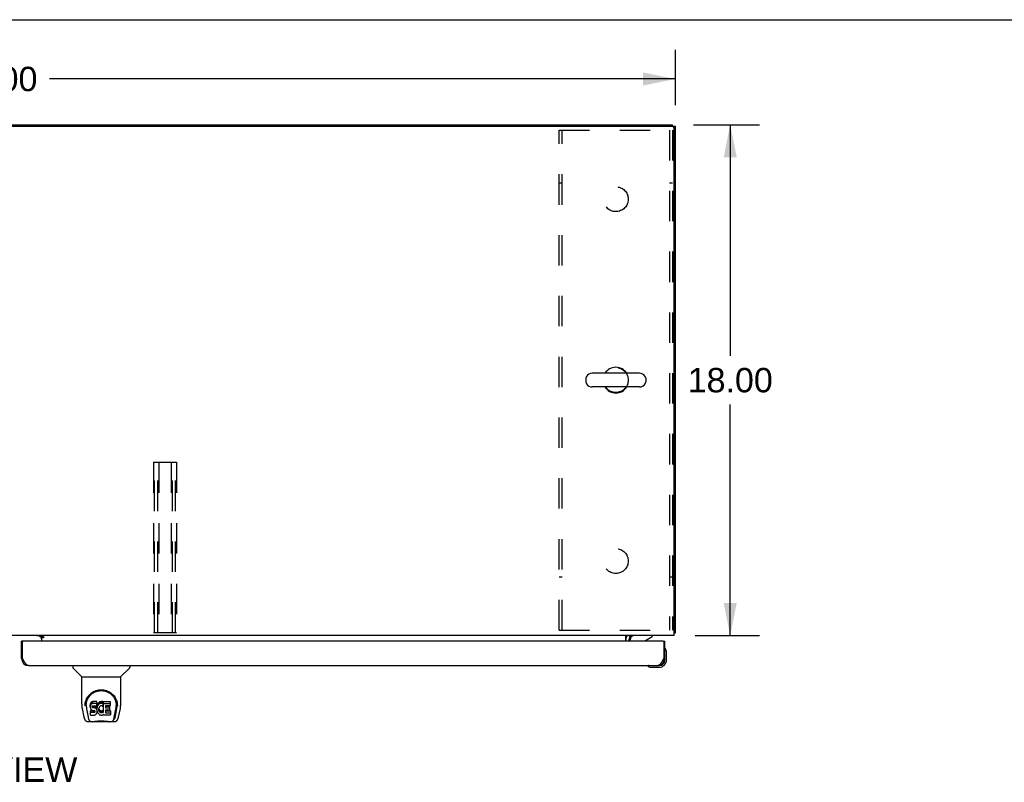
# Model space of a CAD drawing. Header units: inches. Extents: x 0 to 195, y 0 to 126.
# Tile 14 of 18: x 63 to 97, y 99 to 126. Entities that reach past the tile are written whole.
import ezdxf

# ---------------------------------------------------------------- set-up
doc = ezdxf.new("R2010")
doc.units = ezdxf.units.IN
doc.header["$LTSCALE"] = 10.71
doc.header["$MEASUREMENT"] = 0
doc.linetypes.add('HIDDEN', pattern=[0.2, 0.1, -0.1])
doc.layers.get('0').update_dxf_attribs({"linetype": 'CONTINUOUS'})
for name, color, linetype in [('02___PRT_ALL_AXES', 7, 'CONTINUOUS'), ('DEFAULT_2', 8, 'HIDDEN'), ('DIMENSIONS', 7, 'CONTINUOUS')]:
    doc.layers.add(name, color=color, linetype=linetype)
doc.styles.get("Standard").update_dxf_attribs({"font": 'arial.ttf'})
doc.dimstyles.new('DIMSTYLE_1', dxfattribs={"dimtxt": 0.859091, "dimasz": 1.145455, "dimexe": 0.09, "dimexo": 0.07, "dimgap": 0.0375, "dimtad": 0, "dimtih": 1, "dimtoh": 1, "dimzin": 4, "dimdsep": 46, "dimtxsty": 'Standard', "dimblk": '_FILLED', "dimblk1": '_FILLED', "dimblk2": '_FILLED', "dimcen": 0.09, "dimazin": 1, "dimtfac": 1, "dimtdec": 3, "dimtofl": 0, "dimtmove": 0, "dimatfit": 3, "dimldrblk": '_FILLED', "dimfxl": 0, "dimtolj": 1, "dimtzin": 4, "dimarcsym": 0})

# ---------------------------------------------------------------- blocks, each defined once
blk = doc.blocks.new('_FILLED')
at = {"color": 0, "linetype": 'ByBlock'}
blk.add_solid([(0, 0), (-1, 0.2), (-1, -0.2)], dxfattribs=at)
blk = doc.blocks.new('*D1')
at = {"layer": 'DIMENSIONS', "color": 2, "linetype": 'Continuous'}
for p, q in [((37.769, 122.873), (37.769, 124.942)), ((85.769, 122.987), (85.769, 124.942)), ((37.769, 123.911), (59.838, 123.911)), ((85.769, 123.911), (63.699, 123.911))]:
    blk.add_line(p, q, dxfattribs=at)
at = {"layer": 'DIMENSIONS', "color": 2, "linetype": 'Continuous', "xscale": 1.1454545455, "yscale": 1.1454545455, "zscale": 1.1454545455, "rotation": 180}
blk.add_blockref('_FILLED', (37.769, 123.911), dxfattribs=at)
at = {"layer": 'DIMENSIONS', "color": 2, "linetype": 'Continuous', "xscale": 1.1454545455, "yscale": 1.1454545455, "zscale": 1.1454545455}
blk.add_blockref('_FILLED', (85.769, 123.911), dxfattribs=at)
at = {"layer": 'DIMENSIONS', "color": 2, "linetype": 'Continuous', "insert": (61.769, 124.341), "char_height": 0.8591, "width": 3.00203, "attachment_point": 2, "line_spacing_factor": 0.9}
blk.add_mtext('48.00', dxfattribs=at)
blk = doc.blocks.new('*D10')
at = {"layer": 'DIMENSIONS', "color": 2, "linetype": 'Continuous'}
for p, q in [((86.404, 122.3), (88.73, 122.3)), ((87.699, 122.3), (87.699, 114.159)), ((87.699, 104.3), (87.699, 112.441)), ((86.459, 104.3), (88.73, 104.3))]:
    blk.add_line(p, q, dxfattribs=at)
at = {"layer": 'DIMENSIONS', "color": 2, "linetype": 'Continuous', "xscale": 1.1454545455, "yscale": 1.1454545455, "zscale": 1.1454545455}
for p, rotation in [((87.699, 122.3), 90), ((87.699, 104.3), 270)]:
    blk.add_blockref('_FILLED', p, dxfattribs=dict(at, rotation=rotation))
at = {"layer": 'DIMENSIONS', "color": 2, "linetype": 'Continuous', "insert": (87.699, 113.729), "char_height": 0.8591, "width": 3.00203, "attachment_point": 2, "line_spacing_factor": 0.9}
blk.add_mtext('18.00', dxfattribs=at)

msp = doc.modelspace()

# ---------------------------------------------------------------- linework, layer by layer
at = {"color": 7, "linetype": 'Continuous'}
for p, q in [((0, 126), (194.727, 126)), ((37.873, 122.3), (85.665, 122.3)), ((85.665, 122.247), (85.665, 122.3)), ((85.665, 122.248), (85.769, 122.248)), ((84.496, 113.541), (82.833, 113.541)), ((82.611, 113.364), (82.611, 113.236)), ((84.719, 113.364), (84.719, 113.236)), ((84.496, 113.058), (82.833, 113.058)), ((63.344, 104.289), (63.408, 104.225)), ((63.483, 104.265), (63.415, 104.265)), ((63.415, 104.22), (63.415, 104.265)), ((84.128, 104.299), (84.162, 104.264)), ((84.165, 104.26), (84.165, 104.26)), ((84.714, 104.123), (84.952, 104.261)), ((84.952, 104.3), (84.952, 104.261)), ((85.717, 104.404), (85.769, 104.404)), ((62.768, 104.096), (62.706, 104.096)), ((84.165, 104.096), (84.165, 104.143)), ((85.332, 104.096), (85.394, 104.096)), ((85.408, 103.834), (85.408, 103.835)), ((85.409, 103.83), (85.408, 103.834)), ((62.706, 103.488), (62.748, 103.488)), ((85.394, 103.488), (85.352, 103.488)), ((85.394, 103.445), (85.394, 103.488)), ((85.454, 103.701), (85.451, 103.739)), ((85.454, 103.445), (85.454, 103.701)), ((64.515, 103.242), (64.515, 103.179)), ((64.824, 102.854), (64.526, 103.151)), ((66.214, 102.854), (66.511, 103.151)), ((66.523, 103.242), (66.523, 103.179)), ((84.799, 103.228), (84.799, 103.228)), ((84.897, 103.185), (84.934, 103.182)), ((84.934, 103.182), (85.191, 103.182)), ((85.147, 103.242), (85.191, 103.242)), ((64.83, 102.848), (66.208, 102.848)), ((64.83, 101.876), (64.83, 102.848)), ((66.208, 101.877), (66.208, 102.848)), ((64.845, 101.733), (64.91, 101.428)), ((64.955, 101.907), (64.954, 101.844)), ((64.992, 101.834), (64.992, 101.811)), ((65.135, 101.88), (65.133, 101.856)), ((65.133, 101.789), (65.133, 101.856)), ((65.135, 101.813), (65.133, 101.789)), ((65.133, 101.789), (65.134, 101.765)), ((65.134, 101.765), (65.137, 101.742)), ((65.14, 101.903), (65.135, 101.88)), ((65.135, 101.813), (65.135, 101.88)), ((65.14, 101.836), (65.135, 101.813)), ((65.137, 101.742), (65.146, 101.72)), ((65.149, 101.926), (65.14, 101.903)), ((65.14, 101.836), (65.14, 101.903)), ((65.149, 101.859), (65.14, 101.836)), ((65.163, 101.945), (65.149, 101.926)), ((65.149, 101.859), (65.149, 101.926)), ((65.163, 101.878), (65.149, 101.859)), ((65.171, 101.953), (65.163, 101.945)), ((65.163, 101.878), (65.163, 101.945)), ((65.171, 101.886), (65.163, 101.878)), ((65.181, 101.96), (65.171, 101.953)), ((65.171, 101.886), (65.171, 101.953)), ((65.181, 101.893), (65.171, 101.886)), ((65.202, 101.969), (65.181, 101.96)), ((65.181, 101.893), (65.181, 101.96)), ((65.202, 101.903), (65.181, 101.893)), ((65.226, 101.977), (65.202, 101.969)), ((65.202, 101.903), (65.202, 101.969)), ((65.226, 101.91), (65.202, 101.903)), ((65.204, 101.792), (65.206, 101.808)), ((65.204, 101.77), (65.204, 101.792)), ((65.204, 101.777), (65.204, 101.792)), ((65.204, 101.77), (65.204, 101.777)), ((65.207, 101.763), (65.204, 101.77)), ((65.206, 101.808), (65.21, 101.814)), ((65.207, 101.763), (65.207, 101.808)), ((65.211, 101.757), (65.207, 101.763)), ((65.21, 101.814), (65.215, 101.819)), ((65.211, 101.757), (65.211, 101.816)), ((65.217, 101.752), (65.211, 101.757)), ((65.215, 101.819), (65.23, 101.823)), ((65.217, 101.819), (65.217, 101.82)), ((65.232, 101.815), (65.217, 101.819)), ((65.217, 101.752), (65.217, 101.819)), ((65.232, 101.748), (65.217, 101.752)), ((65.365, 101.977), (65.226, 101.977)), ((65.226, 101.91), (65.226, 101.977)), ((65.365, 101.91), (65.226, 101.91)), ((65.23, 101.823), (65.245, 101.825)), ((65.256, 101.816), (65.232, 101.815)), ((65.232, 101.748), (65.232, 101.815)), ((65.256, 101.749), (65.232, 101.748)), ((65.245, 101.825), (65.357, 101.825)), ((65.28, 101.815), (65.256, 101.816)), ((65.256, 101.749), (65.256, 101.816)), ((65.28, 101.748), (65.256, 101.749)), ((65.303, 101.81), (65.28, 101.815)), ((65.28, 101.748), (65.28, 101.815)), ((65.303, 101.743), (65.28, 101.748)), ((65.314, 101.805), (65.303, 101.81)), ((65.303, 101.743), (65.303, 101.81)), ((65.314, 101.738), (65.303, 101.743)), ((65.324, 101.798), (65.314, 101.805)), ((65.314, 101.738), (65.314, 101.805)), ((65.324, 101.731), (65.314, 101.738)), ((65.341, 101.781), (65.324, 101.798)), ((65.324, 101.731), (65.324, 101.798)), ((65.341, 101.714), (65.324, 101.731)), ((65.354, 101.761), (65.341, 101.781)), ((65.341, 101.714), (65.341, 101.781)), ((65.364, 101.739), (65.354, 101.761)), ((65.354, 101.694), (65.354, 101.761)), ((65.357, 101.825), (65.363, 101.825)), ((65.363, 101.825), (65.365, 101.831)), ((65.365, 101.735), (65.364, 101.739)), ((65.364, 101.672), (65.364, 101.739)), ((65.367, 101.934), (65.365, 101.977)), ((65.365, 101.91), (65.365, 101.977)), ((65.367, 101.867), (65.365, 101.91)), ((65.365, 101.831), (65.366, 101.843)), ((65.369, 101.813), (65.365, 101.768)), ((65.365, 101.702), (65.365, 101.768)), ((65.369, 101.746), (65.365, 101.702)), ((65.366, 101.843), (65.367, 101.867)), ((65.367, 101.867), (65.367, 101.934)), ((65.374, 101.835), (65.369, 101.813)), ((65.369, 101.746), (65.369, 101.813)), ((65.374, 101.768), (65.369, 101.746)), ((65.38, 101.856), (65.374, 101.835)), ((65.374, 101.768), (65.374, 101.835)), ((65.38, 101.789), (65.374, 101.768)), ((65.388, 101.877), (65.38, 101.856)), ((65.38, 101.789), (65.38, 101.856)), ((65.388, 101.81), (65.38, 101.789)), ((65.399, 101.896), (65.388, 101.877)), ((65.388, 101.81), (65.388, 101.877)), ((65.399, 101.829), (65.388, 101.81)), ((65.412, 101.914), (65.399, 101.896)), ((65.399, 101.829), (65.399, 101.896)), ((65.412, 101.848), (65.399, 101.829)), ((65.427, 101.931), (65.412, 101.914)), ((65.412, 101.848), (65.412, 101.914)), ((65.427, 101.864), (65.412, 101.848)), ((65.443, 101.946), (65.427, 101.931)), ((65.427, 101.864), (65.427, 101.931)), ((65.443, 101.88), (65.427, 101.864)), ((65.438, 101.744), (65.435, 101.717)), ((65.437, 101.737), (65.439, 101.731)), ((65.442, 101.757), (65.438, 101.744)), ((65.439, 101.731), (65.449, 101.706)), ((65.439, 101.664), (65.439, 101.731)), ((65.448, 101.768), (65.442, 101.757)), ((65.461, 101.959), (65.443, 101.946)), ((65.443, 101.88), (65.443, 101.946)), ((65.461, 101.893), (65.443, 101.88)), ((65.462, 101.792), (65.448, 101.768)), ((65.482, 101.968), (65.461, 101.959)), ((65.461, 101.893), (65.461, 101.959)), ((65.482, 101.901), (65.461, 101.893)), ((65.47, 101.802), (65.462, 101.792)), ((65.481, 101.81), (65.47, 101.802)), ((65.506, 101.82), (65.481, 101.81)), ((65.503, 101.973), (65.482, 101.968)), ((65.482, 101.901), (65.482, 101.968)), ((65.503, 101.906), (65.482, 101.901)), ((65.526, 101.975), (65.503, 101.973)), ((65.503, 101.906), (65.503, 101.973)), ((65.526, 101.908), (65.503, 101.906)), ((65.519, 101.823), (65.506, 101.82)), ((65.532, 101.823), (65.519, 101.823)), ((65.526, 101.975), (65.548, 101.975)), ((65.526, 101.908), (65.526, 101.975)), ((65.548, 101.908), (65.526, 101.908)), ((65.545, 101.82), (65.532, 101.823)), ((65.558, 101.815), (65.545, 101.82)), ((65.559, 101.973), (65.548, 101.975)), ((65.548, 101.908), (65.548, 101.975)), ((65.559, 101.906), (65.548, 101.908)), ((65.57, 101.97), (65.559, 101.973)), ((65.559, 101.906), (65.559, 101.973)), ((65.57, 101.903), (65.559, 101.906)), ((65.59, 101.886), (65.564, 101.818)), ((65.588, 101.958), (65.57, 101.97)), ((65.57, 101.903), (65.57, 101.97)), ((65.588, 101.891), (65.57, 101.903)), ((65.588, 101.958), (65.588, 101.891)), ((65.59, 101.954), (65.59, 101.887)), ((65.599, 101.975), (65.835, 101.975)), ((65.599, 101.583), (65.599, 101.975)), ((65.599, 101.908), (65.835, 101.908)), ((65.669, 101.82), (65.669, 101.753)), ((65.835, 101.825), (65.673, 101.825)), ((65.673, 101.815), (65.804, 101.815)), ((65.673, 101.748), (65.804, 101.748)), ((65.809, 101.811), (65.809, 101.671)), ((65.84, 101.97), (65.84, 101.829)), ((66.083, 101.907), (66.084, 101.844)), ((66.09, 101.834), (66.09, 101.834)), ((66.09, 101.821), (66.09, 101.822)), ((66.128, 101.428), (66.193, 101.733)), ((65.001, 101.713), (65.058, 101.42)), ((65.135, 101.503), (65.135, 101.645)), ((65.199, 101.65), (65.14, 101.65)), ((65.14, 101.583), (65.14, 101.65)), ((65.199, 101.583), (65.14, 101.583)), ((65.14, 101.499), (65.284, 101.499)), ((65.146, 101.72), (65.159, 101.699)), ((65.159, 101.699), (65.175, 101.682)), ((65.175, 101.682), (65.195, 101.669)), ((65.195, 101.669), (65.206, 101.665)), ((65.26, 101.65), (65.199, 101.65)), ((65.199, 101.583), (65.199, 101.65)), ((65.26, 101.584), (65.199, 101.583)), ((65.206, 101.665), (65.218, 101.663)), ((65.218, 101.663), (65.265, 101.662)), ((65.275, 101.652), (65.26, 101.65)), ((65.26, 101.584), (65.26, 101.65)), ((65.275, 101.585), (65.26, 101.584)), ((65.265, 101.662), (65.273, 101.662)), ((65.273, 101.662), (65.28, 101.659)), ((65.281, 101.655), (65.275, 101.652)), ((65.275, 101.585), (65.275, 101.652)), ((65.281, 101.588), (65.275, 101.585)), ((65.28, 101.659), (65.286, 101.655)), ((65.283, 101.657), (65.281, 101.655)), ((65.281, 101.588), (65.281, 101.655)), ((65.287, 101.593), (65.281, 101.588)), ((65.284, 101.499), (65.296, 101.5)), ((65.286, 101.655), (65.291, 101.649)), ((65.287, 101.593), (65.287, 101.653)), ((65.296, 101.605), (65.287, 101.593)), ((65.291, 101.649), (65.297, 101.635)), ((65.296, 101.605), (65.296, 101.637)), ((65.299, 101.612), (65.296, 101.605)), ((65.296, 101.5), (65.307, 101.504)), ((65.297, 101.635), (65.3, 101.62)), ((65.299, 101.612), (65.299, 101.625)), ((65.3, 101.62), (65.299, 101.612)), ((65.307, 101.504), (65.327, 101.518)), ((65.327, 101.518), (65.344, 101.535)), ((65.354, 101.694), (65.341, 101.714)), ((65.344, 101.535), (65.351, 101.545)), ((65.351, 101.545), (65.356, 101.556)), ((65.364, 101.672), (65.354, 101.694)), ((65.356, 101.556), (65.365, 101.578)), ((65.37, 101.649), (65.364, 101.672)), ((65.365, 101.702), (65.366, 101.679)), ((65.365, 101.578), (65.371, 101.601)), ((65.366, 101.679), (65.369, 101.657)), ((65.369, 101.657), (65.373, 101.635)), ((65.373, 101.625), (65.37, 101.649)), ((65.371, 101.601), (65.373, 101.625)), ((65.373, 101.625), (65.373, 101.64)), ((65.373, 101.635), (65.381, 101.614)), ((65.381, 101.614), (65.402, 101.575)), ((65.402, 101.575), (65.414, 101.557)), ((65.414, 101.557), (65.429, 101.54)), ((65.429, 101.54), (65.446, 101.525)), ((65.435, 101.717), (65.434, 101.69)), ((65.434, 101.69), (65.436, 101.677)), ((65.436, 101.677), (65.436, 101.717)), ((65.436, 101.677), (65.439, 101.664)), ((65.439, 101.664), (65.449, 101.639)), ((65.446, 101.525), (65.463, 101.511)), ((65.449, 101.706), (65.462, 101.683)), ((65.449, 101.639), (65.449, 101.706)), ((65.449, 101.639), (65.462, 101.616)), ((65.462, 101.683), (65.471, 101.673)), ((65.462, 101.616), (65.462, 101.683)), ((65.462, 101.616), (65.471, 101.606)), ((65.463, 101.511), (65.473, 101.506)), ((65.471, 101.673), (65.481, 101.664)), ((65.471, 101.606), (65.471, 101.673)), ((65.471, 101.606), (65.481, 101.597)), ((65.473, 101.506), (65.484, 101.502)), ((65.481, 101.664), (65.492, 101.657)), ((65.481, 101.597), (65.481, 101.664)), ((65.481, 101.597), (65.492, 101.59)), ((65.484, 101.502), (65.505, 101.497)), ((65.492, 101.657), (65.505, 101.652)), ((65.492, 101.59), (65.492, 101.657)), ((65.492, 101.59), (65.505, 101.585)), ((65.505, 101.652), (65.518, 101.65)), ((65.505, 101.585), (65.505, 101.652)), ((65.505, 101.585), (65.518, 101.583)), ((65.505, 101.497), (65.527, 101.494)), ((65.518, 101.65), (65.531, 101.649)), ((65.518, 101.583), (65.518, 101.65)), ((65.518, 101.583), (65.531, 101.582)), ((65.527, 101.494), (65.55, 101.497)), ((65.531, 101.649), (65.544, 101.651)), ((65.531, 101.582), (65.531, 101.649)), ((65.531, 101.582), (65.544, 101.584)), ((65.544, 101.651), (65.557, 101.655)), ((65.544, 101.584), (65.544, 101.651)), ((65.544, 101.584), (65.557, 101.588)), ((65.55, 101.497), (65.571, 101.504)), ((65.557, 101.655), (65.569, 101.661)), ((65.557, 101.588), (65.557, 101.655)), ((65.557, 101.588), (65.569, 101.594)), ((65.569, 101.661), (65.58, 101.668)), ((65.569, 101.594), (65.569, 101.661)), ((65.569, 101.594), (65.58, 101.601)), ((65.571, 101.504), (65.59, 101.516)), ((65.58, 101.668), (65.58, 101.601)), ((65.587, 101.667), (65.599, 101.65)), ((65.587, 101.6), (65.599, 101.583)), ((65.6, 101.516), (65.59, 101.516)), ((65.59, 101.516), (65.59, 101.516)), ((65.6, 101.503), (65.6, 101.516)), ((65.836, 101.499), (65.605, 101.499)), ((65.67, 101.662), (65.67, 101.584)), ((65.804, 101.666), (65.674, 101.666)), ((65.674, 101.646), (65.836, 101.646)), ((65.674, 101.58), (65.836, 101.58)), ((65.841, 101.642), (65.841, 101.503)), ((65.979, 101.42), (66.036, 101.71)), ((66.021, 101.456), (66.073, 101.726)), ((66.036, 101.71), (66.037, 101.714)), ((65.034, 101.273), (65.235, 101.273)), ((65.076, 101.352), (65.069, 101.352)), ((65.074, 101.356), (65.078, 101.346)), ((65.078, 101.346), (65.078, 101.346)), ((65.121, 101.273), (65.115, 101.273)), ((65.121, 101.273), (65.119, 101.273)), ((65.812, 101.261), (65.226, 101.261)), ((65.802, 101.273), (66.004, 101.273)), ((65.918, 101.273), (65.917, 101.273)), ((65.96, 101.346), (65.963, 101.356)), ((65.96, 101.346), (65.96, 101.346)), ((65.969, 101.352), (65.962, 101.352))]:
    msp.add_line(p, q, dxfattribs=at)
at = {"color": 3, "linetype": 'Continuous'}
for p, q in [((37.883, 122.248), (85.654, 122.248)), ((85.769, 104.404), (85.769, 122.248)), ((85.717, 104.3), (85.717, 122.185)), ((85.717, 104.3), (37.821, 104.3)), ((63.415, 104.289), (63.243, 104.289)), ((63.415, 104.27), (63.415, 104.3)), ((63.415, 104.27), (63.483, 104.27)), ((63.483, 104.22), (63.415, 104.22)), ((63.415, 104.22), (63.415, 104.096)), ((63.483, 104.27), (63.483, 104.22)), ((84.019, 104.096), (84.019, 104.3)), ((84.163, 104.262), (84.159, 104.268)), ((84.164, 104.261), (84.163, 104.262)), ((84.165, 104.26), (84.164, 104.261)), ((62.706, 103.488), (62.706, 104.096)), ((62.748, 103.488), (62.748, 104.076)), ((85.332, 104.096), (62.768, 104.096)), ((84.123, 104.157), (84.123, 104.096)), ((85.352, 104.076), (85.352, 103.488)), ((85.394, 103.488), (85.394, 104.096)), ((62.755, 103.477), (62.748, 103.488)), ((62.764, 103.459), (62.755, 103.477)), ((85.352, 103.488), (85.339, 103.465)), ((62.77, 103.447), (62.764, 103.459)), ((62.776, 103.436), (62.77, 103.447)), ((62.782, 103.424), (62.776, 103.436)), ((62.789, 103.413), (62.782, 103.424)), ((62.953, 103.242), (85.147, 103.242)), ((85.327, 103.442), (85.321, 103.43)), ((85.333, 103.453), (85.327, 103.442)), ((85.339, 103.465), (85.333, 103.453))]:
    msp.add_line(p, q, dxfattribs=at)
for points in [[(84.132, 104.297), (84.13, 104.298), (84.128, 104.299), (84.126, 104.299), (84.124, 104.3), (84.123, 104.3)], [(84.159, 104.268), (84.157, 104.27), (84.156, 104.272), (84.154, 104.275), (84.152, 104.277), (84.15, 104.279), (84.148, 104.282), (84.146, 104.284), (84.144, 104.286), (84.142, 104.289), (84.139, 104.291), (84.137, 104.293), (84.135, 104.295), (84.132, 104.297)], [(84.166, 104.259), (84.166, 104.259), (84.166, 104.26), (84.165, 104.26), (84.165, 104.26)], [(85.717, 104.384), (85.719, 104.385), (85.723, 104.386), (85.727, 104.387), (85.73, 104.387), (85.734, 104.388)], [(85.734, 104.388), (85.741, 104.39), (85.745, 104.39), (85.748, 104.391), (85.751, 104.392), (85.754, 104.392), (85.756, 104.393), (85.759, 104.394), (85.761, 104.395), (85.763, 104.396), (85.765, 104.397), (85.766, 104.398), (85.767, 104.399), (85.768, 104.4), (85.768, 104.401), (85.769, 104.402), (85.769, 104.404)], [(62.953, 103.242), (62.95, 103.242), (62.947, 103.242), (62.944, 103.242), (62.94, 103.243), (62.937, 103.243), (62.934, 103.244), (62.931, 103.245), (62.928, 103.246), (62.925, 103.247), (62.922, 103.249), (62.919, 103.25), (62.916, 103.252), (62.913, 103.253), (62.909, 103.255), (62.906, 103.257), (62.903, 103.259), (62.9, 103.262), (62.897, 103.264), (62.894, 103.267), (62.891, 103.269), (62.888, 103.272), (62.885, 103.275), (62.882, 103.278), (62.878, 103.281), (62.875, 103.284), (62.872, 103.287), (62.869, 103.291), (62.866, 103.294), (62.863, 103.298), (62.86, 103.302), (62.857, 103.306), (62.854, 103.31), (62.851, 103.314), (62.847, 103.318), (62.844, 103.322), (62.841, 103.327), (62.838, 103.331), (62.835, 103.336), (62.832, 103.341), (62.829, 103.345), (62.826, 103.35), (62.823, 103.355), (62.82, 103.36), (62.816, 103.365), (62.813, 103.37), (62.81, 103.375), (62.807, 103.381), (62.804, 103.386), (62.801, 103.391), (62.798, 103.397), (62.795, 103.402), (62.792, 103.408), (62.789, 103.413)], [(85.321, 103.43), (85.315, 103.419), (85.312, 103.413), (85.308, 103.408), (85.305, 103.402), (85.302, 103.397), (85.299, 103.391), (85.296, 103.386), (85.293, 103.381), (85.29, 103.375), (85.287, 103.37), (85.284, 103.365), (85.281, 103.36), (85.277, 103.355), (85.274, 103.35), (85.271, 103.345), (85.268, 103.341), (85.265, 103.336), (85.262, 103.331), (85.259, 103.327), (85.256, 103.322), (85.253, 103.318), (85.25, 103.314), (85.246, 103.31), (85.243, 103.306), (85.24, 103.302), (85.237, 103.298), (85.234, 103.294), (85.231, 103.291), (85.228, 103.287), (85.225, 103.284), (85.222, 103.281), (85.219, 103.278), (85.215, 103.275), (85.212, 103.272), (85.209, 103.269), (85.206, 103.267), (85.203, 103.264), (85.2, 103.262), (85.197, 103.259), (85.194, 103.257), (85.191, 103.255), (85.188, 103.253), (85.185, 103.252), (85.181, 103.25), (85.178, 103.249), (85.175, 103.247), (85.172, 103.246), (85.169, 103.245), (85.166, 103.244), (85.163, 103.243), (85.16, 103.243), (85.157, 103.242), (85.154, 103.242), (85.15, 103.242), (85.147, 103.242)]]:
    msp.add_lwpolyline(points, dxfattribs=at)
at = {"color": 7, "linetype": 'Continuous'}
for points in [[(85.408, 103.835), (85.407, 103.836), (85.407, 103.837)], [(84.799, 103.228), (84.801, 103.228), (84.802, 103.228), (84.806, 103.227)], [(64.948, 101.834), (64.951, 101.877), (64.958, 101.929), (64.97, 101.978), (64.985, 102.024), (65.004, 102.067), (65.025, 102.108), (65.05, 102.146), (65.077, 102.182), (65.106, 102.216), (65.138, 102.246), (65.172, 102.275), (65.209, 102.301), (65.248, 102.324), (65.289, 102.344), (65.332, 102.361), (65.377, 102.374), (65.423, 102.384), (65.47, 102.39), (65.517, 102.392), (65.564, 102.39), (65.611, 102.384), (65.657, 102.375), (65.702, 102.362), (65.745, 102.345), (65.786, 102.326), (65.825, 102.303), (65.862, 102.277), (65.896, 102.249), (65.929, 102.218), (65.958, 102.185), (65.986, 102.15), (66.01, 102.111), (66.032, 102.071), (66.051, 102.028), (66.067, 101.982), (66.079, 101.933), (66.086, 101.882), (66.09, 101.834)], [(64.992, 101.834), (64.992, 101.854), (64.994, 101.879), (64.996, 101.903), (65, 101.927), (65.005, 101.95), (65.011, 101.973), (65.017, 101.996), (65.025, 102.018), (65.034, 102.04), (65.043, 102.061), (65.053, 102.081), (65.064, 102.101), (65.076, 102.119), (65.088, 102.137), (65.101, 102.155), (65.114, 102.171), (65.127, 102.187), (65.141, 102.202), (65.156, 102.216), (65.17, 102.23), (65.185, 102.242), (65.201, 102.254), (65.216, 102.266), (65.232, 102.276), (65.248, 102.286), (65.263, 102.295), (65.279, 102.304)], [(65.279, 102.304), (65.295, 102.311), (65.311, 102.319), (65.327, 102.325), (65.343, 102.331), (65.359, 102.336), (65.375, 102.341), (65.391, 102.345), (65.407, 102.349), (65.423, 102.352), (65.438, 102.355), (65.454, 102.357), (65.47, 102.359), (65.486, 102.36), (65.502, 102.361), (65.518, 102.361), (65.534, 102.361), (65.55, 102.36), (65.566, 102.359), (65.582, 102.357), (65.598, 102.355), (65.614, 102.353), (65.63, 102.349), (65.646, 102.346), (65.662, 102.341), (65.678, 102.337), (65.694, 102.331), (65.71, 102.325), (65.726, 102.319), (65.742, 102.312)], [(65.742, 102.312), (65.758, 102.304), (65.774, 102.296), (65.789, 102.286), (65.805, 102.277), (65.821, 102.266), (65.836, 102.255), (65.851, 102.243), (65.866, 102.23), (65.881, 102.217), (65.896, 102.203), (65.91, 102.188), (65.923, 102.172), (65.937, 102.155), (65.95, 102.138), (65.962, 102.12), (65.973, 102.101), (65.984, 102.081), (65.995, 102.061), (66.004, 102.04), (66.013, 102.018), (66.02, 101.996), (66.027, 101.974), (66.033, 101.95), (66.038, 101.927), (66.041, 101.903), (66.044, 101.879), (66.045, 101.855), (66.046, 101.834)], [(64.83, 101.876), (64.83, 101.849), (64.833, 101.807), (64.839, 101.765), (64.845, 101.733)], [(64.948, 101.821), (64.948, 101.826), (64.948, 101.834)], [(64.992, 101.811), (64.992, 101.795), (64.994, 101.767), (64.997, 101.738), (65.001, 101.713)], [(66.037, 101.714), (66.037, 101.717), (66.038, 101.72), (66.038, 101.723), (66.039, 101.726), (66.039, 101.729), (66.04, 101.733), (66.04, 101.736), (66.041, 101.739), (66.041, 101.743), (66.042, 101.747), (66.042, 101.75), (66.043, 101.754), (66.043, 101.758), (66.044, 101.762), (66.044, 101.767), (66.044, 101.771), (66.045, 101.775), (66.045, 101.78), (66.045, 101.784), (66.045, 101.789), (66.045, 101.794), (66.046, 101.799), (66.046, 101.804), (66.046, 101.809), (66.046, 101.834)], [(66.09, 101.834), (66.09, 101.827), (66.09, 101.822)], [(66.193, 101.733), (66.199, 101.764), (66.204, 101.807), (66.207, 101.849), (66.208, 101.877)], [(64.91, 101.428), (64.913, 101.413), (64.919, 101.392), (64.925, 101.373), (64.931, 101.357), (64.938, 101.342), (64.945, 101.329), (64.953, 101.317), (64.963, 101.305), (64.974, 101.295), (64.986, 101.287), (65, 101.28), (65.015, 101.275), (65.03, 101.273), (65.034, 101.273)], [(65.058, 101.42), (65.061, 101.409), (65.064, 101.395), (65.067, 101.382), (65.071, 101.369), (65.074, 101.356)], [(65.14, 101.65), (65.139, 101.649), (65.139, 101.649), (65.138, 101.649), (65.138, 101.649), (65.138, 101.649), (65.137, 101.649), (65.137, 101.648), (65.136, 101.648), (65.136, 101.648), (65.136, 101.647), (65.136, 101.647), (65.135, 101.646), (65.135, 101.646), (65.135, 101.645)], [(65.14, 101.583), (65.139, 101.583), (65.139, 101.583), (65.138, 101.583), (65.138, 101.582), (65.138, 101.582), (65.137, 101.582), (65.137, 101.582), (65.136, 101.581), (65.136, 101.581), (65.136, 101.58), (65.136, 101.58), (65.135, 101.579), (65.135, 101.579), (65.135, 101.578)], [(65.963, 101.356), (65.967, 101.369), (65.971, 101.382), (65.974, 101.395), (65.977, 101.409), (65.979, 101.42)], [(66.004, 101.273), (66.018, 101.274), (66.031, 101.278), (66.044, 101.283), (66.056, 101.289), (66.066, 101.297), (66.076, 101.306), (66.084, 101.316), (66.091, 101.327), (66.098, 101.338), (66.104, 101.351), (66.11, 101.365), (66.115, 101.38), (66.12, 101.397), (66.125, 101.416), (66.128, 101.428)], [(65.078, 101.346), (65.083, 101.333), (65.09, 101.321), (65.096, 101.31), (65.103, 101.301), (65.11, 101.293), (65.118, 101.286), (65.127, 101.28), (65.137, 101.276), (65.147, 101.274), (65.155, 101.273)], [(65.235, 101.273), (65.256, 101.274), (65.278, 101.275), (65.301, 101.278), (65.326, 101.28), (65.352, 101.283), (65.379, 101.286), (65.406, 101.289), (65.434, 101.291), (65.463, 101.293), (65.492, 101.294), (65.521, 101.294), (65.551, 101.294), (65.58, 101.292), (65.608, 101.291), (65.636, 101.288), (65.663, 101.286), (65.689, 101.283), (65.714, 101.28), (65.738, 101.277), (65.761, 101.275), (65.782, 101.274), (65.802, 101.273)], [(65.235, 101.273), (65.258, 101.274), (65.284, 101.275), (65.312, 101.278), (65.34, 101.281), (65.369, 101.284), (65.398, 101.286), (65.427, 101.289), (65.457, 101.291), (65.488, 101.292), (65.518, 101.292), (65.549, 101.292), (65.579, 101.291), (65.609, 101.289), (65.639, 101.286), (65.668, 101.284), (65.697, 101.281), (65.726, 101.278), (65.753, 101.276), (65.78, 101.274), (65.802, 101.273)], [(65.883, 101.273), (65.891, 101.274), (65.901, 101.276), (65.911, 101.28), (65.919, 101.286), (65.928, 101.293), (65.935, 101.301), (65.942, 101.31), (65.948, 101.321), (65.954, 101.333), (65.96, 101.346)]]:
    msp.add_lwpolyline(points, dxfattribs=at)
at = {"color": 3, "linetype": 'Continuous'}
for centre, radius, start, end in [((85.654, 122.185), 0.0625, 0, 90), ((63.3, 104.185), 0.115, 0, 64.7498), ((84.265, 104.157), 0.142, 90, 180), ((62.768, 104.076), 0.02, 90, 180), ((85.332, 104.076), 0.02, 0, 90), ((62.953, 103.488), 0.246, 180, 270), ((85.147, 103.488), 0.246, 270, 360)]:
    msp.add_arc(centre, radius, start, end, dxfattribs=at)
at = {"color": 7, "linetype": 'Continuous'}
for centre, radius, start, end in [((82.833, 113.3), 0.241, 90, 146.8152), ((83.665, 113.3), 0.452, 32.2979, 147.7021), ((84.496, 113.3), 0.241, 33.1848, 90), ((82.736, 113.364), 0.125, 146.8152, 180), ((82.736, 113.236), 0.125, 180, 213.1848), ((84.594, 113.364), 0.125, 0, 33.1848), ((84.594, 113.236), 0.125, 326.8152, 360), ((82.833, 113.3), 0.241, 213.1848, 270), ((83.665, 113.3), 0.452, 212.2955, 327.7045), ((84.496, 113.3), 0.241, 270, 326.8152), ((84.265, 104.157), 0.246, 144.6736, 180), ((84.322, 104.143), 0.157, 90, 180), ((84.764, 104.036), 0.1, 120.092, 143.4532), ((85.409, 103.822), 0.015, 96.3796, 180), ((85.405, 103.822), 0.015, 30.8899, 83.6204), ((85.204, 103.701), 0.25, 0, 30.8899), ((64.554, 103.179), 0.0394, 180, 225), ((66.483, 103.179), 0.0394, 315, 360), ((84.814, 103.227), 0.015, 90, 173.6204), ((84.814, 103.23), 0.015, 186.3796, 239.1101), ((84.934, 103.432), 0.25, 239.1101, 270), ((85.191, 103.445), 0.263, 270, 360), ((85.191, 103.445), 0.203, 270, 360), ((64.838, 102.868), 0.0197, 225, 270), ((66.2, 102.868), 0.0197, 270, 315), ((65.226, 101.281), 0.0197, 203.607, 270), ((65.812, 101.281), 0.0197, 270, 336.393)]:
    msp.add_arc(centre, radius, start, end, dxfattribs=at)
for centre, major_axis, ratio, start_param, end_param in [((65.519, 101.834), (0, 0.565), 0.999848, 4.519536, 5.157611), ((65.519, 101.834), (0, 0.565), 0.999848, 1.129542, 1.553352), ((65.559, 101.819), (0, 0.00448), 1, -3.557718, -1.937287), ((65.586, 101.954), (0.00448, 0), 1, 0.003891, 0.905353), ((65.586, 101.887), (0.00448, 0), 1, 0.003842, 0.905353), ((65.586, 101.887), (0, 0.00448), 1, -1.937287, -1.566955), ((65.673, 101.82), (0.00448, 0), 1, 1.570796, 3.141593), ((65.673, 101.819), (0.00448, 0), 1, 3.141593, 4.712389), ((65.673, 101.753), (0.00448, 0), 1, 3.141593, 4.712389), ((65.804, 101.811), (0.00448, 0), 1, 0, 1.570796), ((65.804, 101.744), (0.00448, 0), 1, 0, 1.570796), ((65.835, 101.97), (0.00448, 0), 1, 0, 1.570796), ((65.835, 101.903), (0.00448, 0), 1, 0, 1.570796), ((65.835, 101.829), (0.00448, 0), 1, -1.570796, 0), ((65.14, 101.503), (0, 0.00483), 1, 1.570796, 3.141593), ((65.583, 101.665), (0.00448, 0), 1, 1.570796, 2.222579), ((65.583, 101.598), (0.00448, 0), 1, 1.570796, 2.222579), ((65.583, 101.665), (0, 0.00448), 1, -0.975826, 0), ((65.583, 101.598), (0, 0.00448), 1, -0.975826, 0), ((65.605, 101.503), (0.00448, 0), 1, 3.141593, 4.712389), ((65.674, 101.662), (0.00448, 0), 1, 1.570796, 3.141593), ((65.674, 101.651), (0.00448, 0), 1, 3.141593, 4.712389), ((65.674, 101.584), (0.00448, 0), 1, 3.141593, 4.712389), ((65.804, 101.671), (0.00448, 0), 1, -1.570796, 0), ((65.836, 101.642), (0.00448, 0), 1, 0, 1.570796), ((65.836, 101.575), (0.00448, 0), 1, 0, 1.570796), ((65.836, 101.503), (0.00448, 0), 1, -1.570796, 0), ((65.963, 101.706), (-0.007, 0.354), 0.213027, -3.145575, -2.360177)]:
    msp.add_ellipse(centre, major_axis=major_axis, ratio=ratio, start_param=start_param, end_param=end_param, dxfattribs=at)
at = {"layer": '02___PRT_ALL_AXES', "color": 3, "linetype": 'Continuous'}
msp.add_line((63.243, 104.289), (63.243, 104.3), dxfattribs=at)
at = {"layer": '02___PRT_ALL_AXES', "color": 8, "linetype": 'HIDDEN'}
for centre in [(83.665, 119.675), (83.665, 113.3), (83.665, 106.925)]:
    msp.add_circle(centre, 0.438, dxfattribs=at)
at = {"layer": '02___PRT_ALL_AXES', "color": 7, "linetype": 'Continuous'}
for start, end in [(350.8498, 351.3733), (355.1015, 355.7578)]:
    msp.add_arc((85.191, 103.445), 0.263, start, end, dxfattribs=at)
at = {"layer": 'DEFAULT_2', "color": 8, "linetype": 'HIDDEN'}
for p, q in [((81.665, 122.112), (85.665, 122.112)), ((81.665, 104.487), (81.665, 122.112)), ((81.769, 104.487), (81.769, 122.112)), ((85.561, 122.112), (85.561, 104.487)), ((85.665, 122.112), (85.665, 104.487)), ((81.769, 120.237), (81.665, 120.237)), ((85.665, 120.237), (85.561, 120.237)), ((67.363, 110.404), (68.175, 110.404)), ((67.363, 110.404), (67.363, 104.404)), ((67.403, 104.404), (67.403, 110.404)), ((67.51, 104.404), (67.51, 110.404)), ((67.55, 110.404), (67.55, 104.404)), ((67.988, 110.404), (67.988, 104.404)), ((68.028, 104.404), (68.028, 110.404)), ((68.135, 104.404), (68.135, 110.404)), ((68.175, 110.404), (68.175, 104.404)), ((81.769, 106.362), (81.665, 106.362)), ((85.665, 106.362), (85.561, 106.362)), ((67.363, 104.404), (68.175, 104.404)), ((81.665, 104.487), (85.665, 104.487))]:
    msp.add_line(p, q, dxfattribs=at)

# ---------------------------------------------------------------- texts
at = {"layer": 'DIMENSIONS', "color": 2, "linetype": 'Continuous', "insert": (61.743, 100.003), "char_height": 0.8591, "width": 5.85395, "attachment_point": 2, "line_spacing_factor": 0.9}
msp.add_mtext('TOP VIEW', dxfattribs=at)

# ---------------------------------------------------------------- dimensions: what is measured, and where the dimension line sits
at = {"layer": 'DIMENSIONS', "color": 2, "linetype": 'Continuous'}
dim = msp.add_linear_dim(base=(85.769, 123.911), p1=(37.769, 122.803), p2=(85.769, 125.012), dimstyle='DIMSTYLE_1', dxfattribs=at)
dim.commit()
dim.dimension.update_dxf_attribs({"geometry": '*D1', "text_midpoint": (61.746, 123.907), "dimtype": 160})
dim = msp.add_linear_dim(base=(87.699, 122.3), p1=(86.389, 104.3), p2=(86.334, 122.3), angle=90, dimstyle='DIMSTYLE_1', dxfattribs=at)
dim.commit()
dim.dimension.update_dxf_attribs({"geometry": '*D10', "text_midpoint": (87.736, 113.295), "dimtype": 160})

doc.saveas('drawing.dxf')
